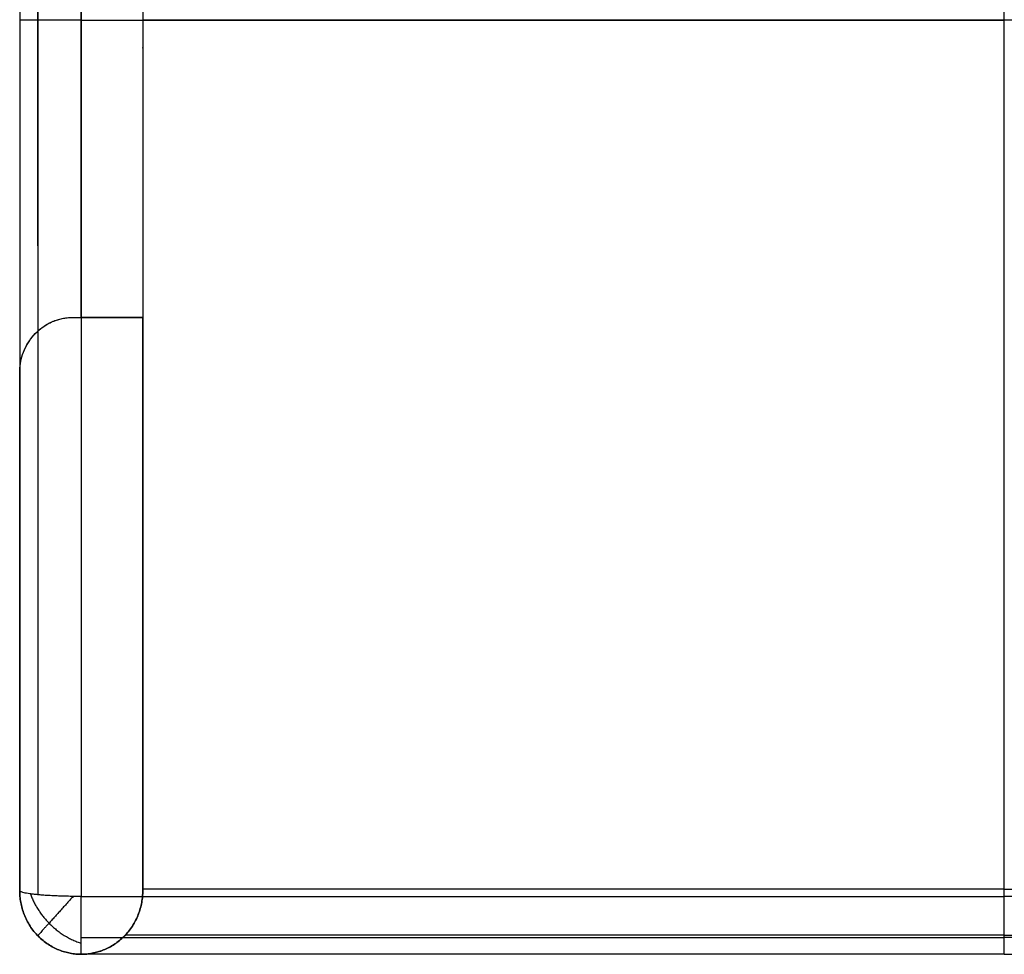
# Model space of a CAD drawing. Header units: millimetres. Extents: x 982 to 1462, y -35 to 438.
# Tile 1 of 8: x 982 to 1222, y -35 to 192. Entities that reach past the tile are written whole.
import ezdxf

# ---------------------------------------------------------------- set-up
doc = ezdxf.new("R2010")
doc.units = ezdxf.units.MM
doc.layers.add('chaise$Calque 03', color=5, linetype='Continuous', true_color=0x0000ff)

msp = doc.modelspace()

# ---------------------------------------------------------------- linework, layer by layer
at = {"layer": 'chaise$Calque 03'}
for p, q in [((996.61, 119.97, 422.92), (996.61, 419.96, 422.92)), ((1011.6, 405.29, 434.41), (1011.6, -19.32, 425.06)), ((981.61, 192.38, 448.87), (981.61, 192.38, 437.94)), ((1221.55, 192.38, 429.72), (1011.6, 192.38, 429.72)), ((1011.6, 185.58, 429.57), (1011.6, 185.73, 422.92)), ((994.61, 119.97, 20.93), (994.61, 119.97, 48.93)), ((994.61, 119.97, 48.93), (994.61, 119.97, 423.05)), ((994.61, 119.97, 222.13), (1011.6, 119.97, 222.13)), ((1011.6, 119.97, 422.92), (996.57, 119.97, 422.92)), ((996.61, 119.97, 20.93), (996.61, 119.97, 422.92)), ((1011.6, -19.68, 226.79), (1011.6, 119.97, 229.87)), ((981.61, 106.52, 20.93), (981.61, 106.52, 48.93)), ((981.61, 106.52, 48.93), (981.61, 106.52, 437.96)), ((1221.55, -19.32, 425.06), (1011.6, -19.32, 425.06)), ((1221.55, -19.32, 425.06), (1431.5, -19.32, 425.06))]:
    msp.add_line(p, q, dxfattribs=at)
at = {"layer": 'chaise$Calque 03', "extrusion": (1, 6.89134e-15, -2.76417e-14)}
msp.add_open_spline([(981.61, 419.96, 437.92), (981.61, 419.45, 437.97), (981.61, 418.94, 438.02), (981.61, 418.44, 438.07), (981.61, 343.33, 445.25), (981.61, 197.07, 452.27), (981.61, 50.81, 445.69), (981.61, -19.68, 439.36)], degree=3, knots=[-1.476257, -1.476257, -1.476257, -1.476257, 0, 0, 0, 218.883121, 424.173827, 424.173827, 424.173827, 424.173827], dxfattribs=at)
at = {"layer": 'chaise$Calque 03'}
for points in [[(981.61, 419.96, 437.9), (981.61, 263.24, 437.93), (981.61, 106.52, 437.96)], [(985.97, 419.96, 427.31), (985.98, 268.28, 427.32), (985.99, 116.59, 427.32)], [(996.51, 419.96, 422.92), (996.54, 269.96, 422.92), (996.57, 119.97, 422.92)], [(1011.6, 419.96, 422.92), (1011.6, 269.96, 422.92), (1011.6, 119.97, 422.92)], [(1221.55, -19.32, 425.06), (1221.55, 192.98, 429.73), (1221.55, 405.29, 434.41)], [(996.61, 192.38, 463.95), (1109.08, 192.38, 463.95), (1221.55, 192.38, 463.95)], [(1446.49, 192.38, 463.95), (1334.02, 192.38, 463.95), (1221.55, 192.38, 463.95)], [(994.61, 119.97, 20.93), (1003.1, 119.97, 20.93), (1011.6, 119.97, 20.93)], [(1011.6, 119.97, 20.93), (1011.6, 50.15, 20.93), (1011.6, -19.68, 20.93)], [(1011.6, 119.97, 422.92), (1011.6, 119.97, 235.92), (1011.6, 119.97, 48.93)], [(1011.6, 119.97, 48.93), (1011.6, 119.97, 34.93), (1011.6, 119.97, 20.93)], [(985.42, 116.03, 20.93), (985.42, 116.03, 224.43), (985.42, 116.03, 427.94)], [(981.61, -19.68, 20.93), (981.61, 43.42, 20.93), (981.61, 106.52, 20.93)], [(981.61, -19.68, 439.36), (981.61, -19.68, 244.15), (981.61, -19.68, 48.93)], [(981.61, -19.68, 48.93), (981.61, -19.68, 34.93), (981.61, -19.68, 20.93)], [(996.61, -21.1, 454.37), (1109.08, -21.1, 454.37), (1221.55, -21.1, 454.37)], [(1011.6, -19.68, 425.06), (1011.6, -19.68, 236.99), (1011.6, -19.68, 48.93)], [(1011.6, -19.68, 48.93), (1011.6, -19.68, 34.93), (1011.6, -19.68, 20.93)], [(1446.49, -21.1, 454.37), (1334.02, -21.1, 454.37), (1221.55, -21.1, 454.37)], [(986, -30.65, 439.36), (986, -30.65, 230.15), (986, -30.65, 20.93)], [(996.61, -31.14, 449.52), (1109.08, -31.14, 449.52), (1221.55, -31.14, 449.52)], [(1007.21, -30.65, 429.47), (1007.21, -30.65, 225.2), (1007.21, -30.65, 20.93)], [(1221.55, -30.52, 429.35), (1114.44, -30.52, 429.35), (1007.33, -30.52, 429.35)], [(1221.55, -30.52, 429.35), (1328.66, -30.52, 429.35), (1435.77, -30.52, 429.35)], [(1446.49, -31.14, 449.52), (1334.02, -31.14, 449.52), (1221.55, -31.14, 449.52)], [(1221.55, -35.19, 439.36), (1109.08, -35.19, 439.36), (996.61, -35.19, 439.36)], [(1221.55, -35.19, 440.13), (1109.08, -35.19, 440.13), (996.61, -35.19, 440.13)], [(996.61, -35.19, 439.36), (996.61, -35.19, 244.15), (996.61, -35.19, 48.93)], [(996.61, -35.19, 48.93), (996.61, -35.19, 34.93), (996.61, -35.19, 20.93)], [(996.61, -35.19, 440.13), (996.61, -35.19, 439.75), (996.61, -35.19, 439.36)], [(1221.55, -35.19, 439.36), (1334.02, -35.19, 439.36), (1446.49, -35.19, 439.36)], [(1221.55, -35.19, 440.13), (1334.02, -35.19, 440.13), (1446.49, -35.19, 440.13)]]:
    msp.add_open_spline(points, degree=2, dxfattribs=at)
at = {"layer": 'chaise$Calque 03', "extrusion": (1, -2.96356e-16, -1.25554e-14)}
msp.add_open_spline([(986, 419.96, 448.63), (986, 419.81, 448.65), (986, 419.66, 448.66), (986, 419.51, 448.67), (986, 344.05, 455.89), (986, 197.09, 462.95), (986, 50.13, 456.33), (986, -20.68, 449.98)], degree=3, knots=[-0.43035, -0.43035, -0.43035, -0.43035, 0, 0, 0, 218.883121, 424.173827, 424.173827, 424.173827, 424.173827], dxfattribs=at)
at = {"layer": 'chaise$Calque 03', "extrusion": (1, 1.3276e-15, -2.66648e-14)}
msp.add_open_spline([(996.61, 406.29, 454.34), (996.61, 192.6, 473.54), (996.61, -21.1, 454.37)], degree=2, dxfattribs=at)
at = {"layer": 'chaise$Calque 03', "extrusion": (1, -5.34659e-16, -2.96277e-14)}
msp.add_open_spline([(1221.55, -21.1, 454.37), (1221.55, 192.6, 473.54), (1221.55, 406.29, 454.34)], degree=2, dxfattribs=at)
at = {"layer": 'chaise$Calque 03', "extrusion": (1.70573e-14, -1, -1.88541e-14)}
msp.add_rational_spline([(996.61, 192.38, 463.95), (981.61, 192.38, 463.95), (981.61, 192.38, 448.87)], [1, 0.707106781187, 1], degree=2, dxfattribs=at)
at = {"layer": 'chaise$Calque 03'}
for points in [[(981.61, 106.52, 20.93), (981.61, 119.97, 20.93), (994.61, 119.97, 20.93)], [(981.61, 106.52, 229.45), (981.61, 119.97, 229.45), (994.61, 119.97, 229.45)], [(996.61, -35.19, 20.93), (981.61, -35.19, 20.93), (981.61, -19.68, 20.93)], [(996.61, -35.19, 230.15), (981.61, -35.19, 230.15), (981.61, -19.68, 230.15)], [(1011.6, -19.68, 20.93), (1011.6, -35.19, 20.93), (996.61, -35.19, 20.93)], [(996.61, -35.19, 230.53), (1011.6, -35.19, 230.53), (1011.6, -19.68, 230.53)]]:
    msp.add_rational_spline(points, [1, 0.707106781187, 1], degree=2, dxfattribs=at)
for points, knots in [([(981.61, 106.52, 437.96), (981.61, 107.25, 437.2), (981.72, 108.73, 435.66), (982.26, 110.94, 433.35), (983.19, 113.11, 431.07), (984.52, 115.12, 428.93), (986.19, 116.87, 427.03), (988.13, 118.27, 425.46), (990.25, 119.27, 424.26), (992.42, 119.84, 423.45), (993.9, 119.97, 423.14), (994.61, 119.97, 423.05)], [0, 0, 0, 0, 3.082288, 6.29112, 9.539643, 12.731344, 15.776754, 18.610663, 21.203116, 23.559185, 25.707643, 25.707643, 25.707643, 25.707643]), ([(1011.6, -19.68, 425.06), (1011.6, -20.52, 425.06), (1011.46, -22.27, 425.2), (1010.82, -24.87, 425.84), (1009.7, -27.4, 426.96), (1008.14, -29.73, 428.53), (1006.19, -31.72, 430.5), (1003.95, -33.3, 432.75), (1001.53, -34.41, 435.18), (999.06, -35.05, 437.66), (997.41, -35.19, 439.32), (996.61, -35.19, 440.13)], [-28.615154, -28.615154, -28.615154, -28.615154, -26.178897, -23.54168, -20.660925, -17.520387, -14.145496, -10.604591, -6.996168, -3.428526, 0, 0, 0, 0])]:
    msp.add_open_spline(points, degree=3, knots=knots, dxfattribs=at)
at = {"layer": 'chaise$Calque 03', "extrusion": (-5.76841e-14, 1, 3.78019e-15)}
msp.add_rational_spline([(994.61, 119.97, 423.05), (995.58, 119.97, 422.92), (996.57, 119.97, 422.92)], [0.951694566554, 0.973438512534, 1], degree=2, dxfattribs=at)
at = {"layer": 'chaise$Calque 03', "extrusion": (1, 3.02742e-15, -3.39808e-14)}
msp.add_open_spline([(981.61, 106.52, 232.41), (981.61, 43.42, 230.13), (981.61, -19.68, 224.51)], degree=2, dxfattribs=at)
at = {"layer": 'chaise$Calque 03', "extrusion": (-6.14329e-06, 4.93918e-06, -1)}
msp.add_rational_spline([(981.61, -19.68, 439.36), (981.61, -35.19, 439.36), (996.61, -35.19, 439.36)], [1, 0.707106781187, 1], degree=2, dxfattribs=at)
at = {"layer": 'chaise$Calque 03', "extrusion": (2.02501e-07, 0.995515, 0.094602)}
msp.add_rational_spline([(996.61, -21.1, 454.37), (981.61, -21.1, 454.37), (981.61, -19.68, 439.36)], [1, 0.707106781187, 1], degree=2, dxfattribs=at)
at = {"layer": 'chaise$Calque 03', "extrusion": (-0.471861, -0.487253, -0.734801)}
msp.add_rational_spline([(984.23, -20.48, 447.84), (985.63, -24.41, 449.55), (988.76, -27.6, 449.65), (992.26, -31.16, 449.76), (996.61, -32.49, 447.86)], [0.831971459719, 0.81181792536, 0.860073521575, 0.806475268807, 0.83727264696], degree=2, knots=[14.548184, 14.548184, 14.548184, 23.065793, 23.065793, 32.526436, 32.526436, 32.526436], dxfattribs=at)
at = {"layer": 'chaise$Calque 03', "extrusion": (0.74161, -0.670832, -5.22441e-14)}
msp.add_rational_spline([(994.65, -21.09, 454.25), (986, -30.65, 452.24), (986, -30.65, 439.36)], [0.961815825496, 0.743334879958, 0.994018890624], degree=2, dxfattribs=at)
at = {"layer": 'chaise$Calque 03', "extrusion": (1, 4.55353e-14, -5.78897e-14)}
msp.add_rational_spline([(996.61, -35.19, 439.36), (996.61, -35.19, 453.11), (996.61, -21.1, 454.37)], [1, 0.738894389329, 1], degree=2, dxfattribs=at)
at = {"layer": 'chaise$Calque 03', "extrusion": (-1, 2.58681e-12, -3.23162e-10)}
msp.add_rational_spline([(1011.6, -19.32, 425.06), (1011.6, -19.5, 425.06), (1011.6, -19.68, 425.06)], [1, 0.995254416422, 0.990658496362], degree=2, dxfattribs=at)
at = {"layer": 'chaise$Calque 03', "extrusion": (1, 1.45101e-13, 1.07516e-13)}
msp.add_rational_spline([(1221.55, -35.19, 440.13), (1221.55, -35.19, 433.79), (1221.55, -30.52, 429.35), (1221.55, -25.85, 424.92), (1221.55, -19.32, 425.06)], [1, 0.921697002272, 1, 0.921697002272, 1], degree=2, knots=[0, 0, 0, 11.950908, 11.950908, 23.901816, 23.901816, 23.901816], dxfattribs=at)
at = {"layer": 'chaise$Calque 03', "extrusion": (1, -5.13792e-14, 3.30803e-14)}
msp.add_rational_spline([(1221.55, -35.19, 439.36), (1221.55, -35.19, 453.11), (1221.55, -21.1, 454.37)], [1, 0.738899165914, 1], degree=2, dxfattribs=at)

doc.saveas('drawing.dxf')
